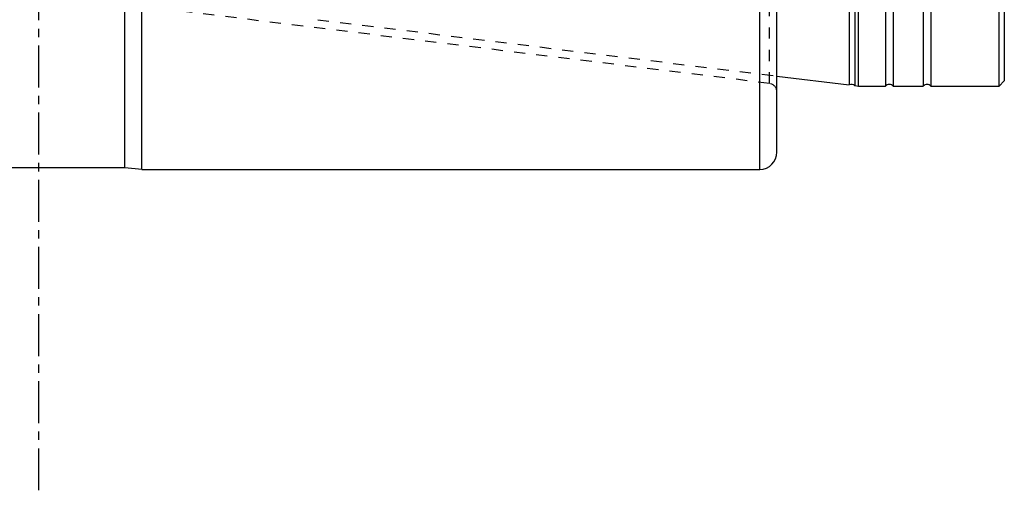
# Model space of a CAD drawing. Header units: millimetres. Extents: x -68 to 1068, y -309 to 1309.
# Tile 3 of 7: x 489 to 1062, y -309 to -35. Entities that reach past the tile are written whole.
import ezdxf

# ---------------------------------------------------------------- set-up
doc = ezdxf.new("R2010")
doc.units = ezdxf.units.MM
doc.header["$LTSCALE"] = 65.185185
doc.linetypes.add('CENTER', pattern=[0.6, 0.375, -0.075, 0.075, -0.075])
doc.linetypes.add('HIDDEN', pattern=[0.2, 0.1, -0.1])
doc.layers.add('ACHSEN_S', color=7, linetype='CONTINUOUS')
doc.layers.add('KONST.EL_MIT_GEO', color=7, linetype='CONTINUOUS')

msp = doc.modelspace()

# ---------------------------------------------------------------- linework, layer by layer
at = {"layer": 'ACHSEN_S', "color": 2, "linetype": 'CENTER'}
msp.add_line((500, -309.46), (500, 1309.46), dxfattribs=at)
at = {"layer": 'KONST.EL_MIT_GEO', "color": 7, "linetype": 'Continuous'}
for p, q in [((550, -121.63), (550, 1121.63)), ((560, -122.5), (560, 1122.5)), ((920, -122.5), (920, 1122.5)), ((930, -112.5), (930, 1112.5)), ((972.12, 1073.34), (972.12, -73.34)), ((975.49, 1073.75), (975.49, -73.75)), ((977.5, -74), (977.5, 1074)), ((993.26, 1074), (993.26, -74)), ((997.74, 1074), (997.74, -74)), ((1059.5, -74), (1059.5, 1074)), ((1062.5, 1071), (1062.5, -71)), ((1015.26, 148.55), (1015.26, -74)), ((1019.74, 142.85), (1019.74, -74)), ((930, -68.17), (972.12, -73.34)), ((975.49, -73.75), (977.5, -74)), ((977.5, -74), (993.26, -74)), ((997.74, -74), (1015.26, -74)), ((1019.74, -74), (1059.5, -74)), ((1059.5, -74), (1062.5, -71)), ((550, -121.63), (450, -121.63)), ((560, -122.5), (550, -121.63)), ((560, -122.5), (920, -122.5))]:
    msp.add_line(p, q, dxfattribs=at)
at = {"layer": 'KONST.EL_MIT_GEO', "color": 8, "linetype": 'HIDDEN'}
for p, q in [((925.61, -72.44), (925.61, 1072.44)), ((925.61, -72.44), (580, -30)), ((662.5, -35.32), (930, -68.17))]:
    msp.add_line(p, q, dxfattribs=at)
msp.add_arc((925, -77.4), 5, 0, 83, dxfattribs=at)
at = {"layer": 'KONST.EL_MIT_GEO', "color": 7, "linetype": 'Continuous'}
for centre, radius, start, end in [((973.5, -76), 3, 48.50644, 117.49356), ((995.5, -76), 3, 41.81031, 138.18969), ((1017.5, -76), 3, 41.81031, 138.18969), ((920, -112.5), 10, 270, 360)]:
    msp.add_arc(centre, radius, start, end, dxfattribs=at)

doc.saveas('drawing.dxf')
